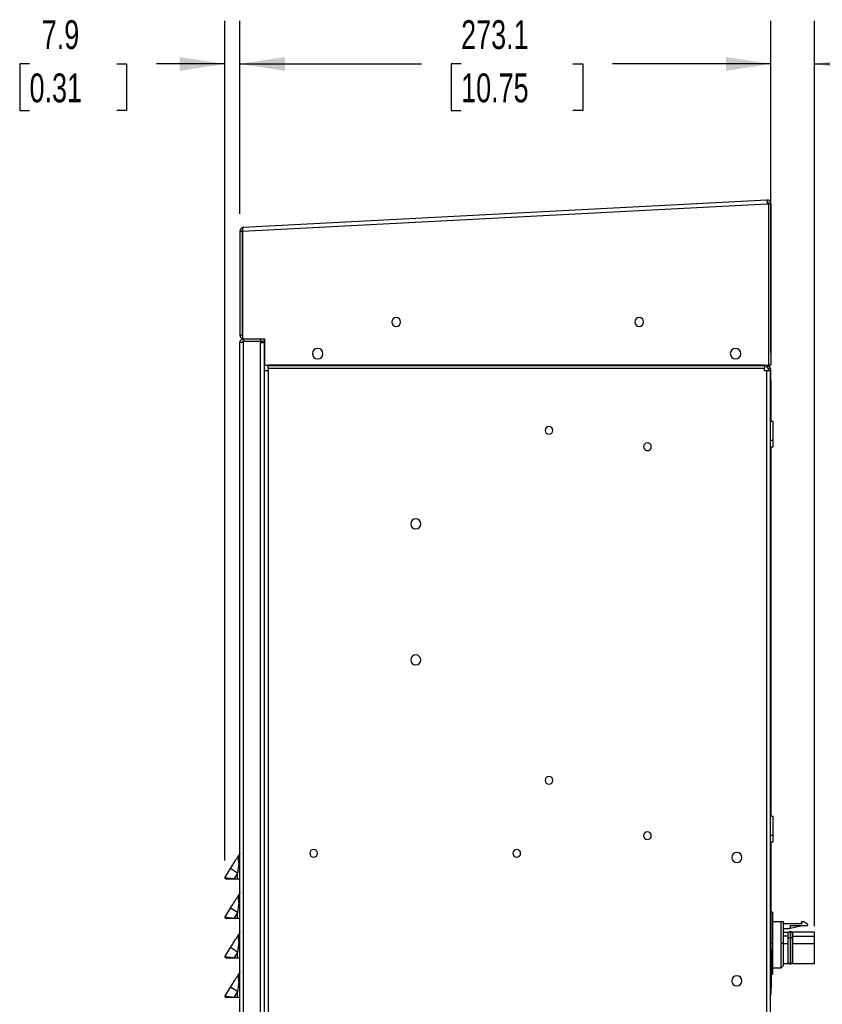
# Model space of a CAD drawing. Header units: millimetres. Extents: x 0 to 1956, y 0 to 1511.
# Tile 16 of 32: x 534 to 947, y 445 to 951. Entities that reach past the tile are written whole.
import ezdxf

# ---------------------------------------------------------------- set-up
doc = ezdxf.new("R2010")
doc.units = ezdxf.units.MM
doc.header["$LTSCALE"] = 7
doc.layers.add('DIMENSIONS', color=140, linetype='Continuous', lineweight=25)
doc.styles.add('SLDTEXTSTYLE0', font='TXT', dxfattribs={"width": 0.7})
doc.dimstyles.new('SLDDIMSTYLE0', dxfattribs={"dimtxt": 15.106055, "dimasz": 23.114, "dimexe": 0, "dimexo": 0.0625, "dimgap": 3.776514, "dimtad": 0, "dimtih": 1, "dimtoh": 1, "dimdec": 1, "dimrnd": 1e-09, "dimzin": 12, "dimdsep": 46, "dimtxsty": 'SLDTEXTSTYLE0', "dimsah": 1, "dimcen": 0.09, "dimadec": 0, "dimazin": 3, "dimtfac": 1, "dimtdec": 1, "dimtmove": 0, "dimatfit": 0, "dimfxl": 0, "dimfrac": 2, "dimtolj": 1, "dimtzin": 12, "dimarcsym": 0})
doc.dimstyles.new('SLDDIMSTYLE1', dxfattribs={"dimtxt": 15.106055, "dimasz": 23.114, "dimexe": 0, "dimexo": 0.0625, "dimgap": 3.776514, "dimtad": 0, "dimtih": 1, "dimtoh": 1, "dimdec": 1, "dimrnd": 1e-09, "dimzin": 12, "dimdsep": 46, "dimtxsty": 'SLDTEXTSTYLE0', "dimsah": 1, "dimcen": 0.09, "dimadec": 0, "dimazin": 3, "dimtfac": 1, "dimtdec": 1, "dimtofl": 0, "dimtmove": 0, "dimatfit": 3, "dimfxl": 0, "dimfrac": 2, "dimtolj": 1, "dimtzin": 12, "dimarcsym": 0})

# ---------------------------------------------------------------- blocks, each defined once
blk = doc.blocks.new('_D_16')
at = {"layer": 'DIMENSIONS'}
for p, q in [((647.57, 851.46), (647.57, 950.85)), ((920.66, 865.57), (920.66, 950.85)), ((647.57, 928.62), (740.87, 928.62)), ((761.34, 928.62), (756.27, 928.62)), ((756.27, 928.62), (756.27, 904.61)), ((818.8, 928.62), (823.87, 928.62)), ((823.87, 928.62), (823.87, 904.61)), ((920.66, 928.62), (839.27, 928.62)), ((756.27, 904.61), (761.34, 904.61)), ((823.87, 904.61), (818.8, 904.61))]:
    blk.add_line(p, q, dxfattribs=at)
for points in [[(647.57, 928.62), (670.68, 925.07), (670.68, 932.18)], [(920.66, 928.62), (897.55, 932.18), (897.55, 925.07)]]:
    blk.add_solid(points, dxfattribs=at)
at = {"layer": 'DIMENSIONS', "char_height": 14.817, "attachment_point": 1, "style": 'SLDTEXTSTYLE0'}
for s, insert in [('273.1', (761.34, 951.1)), ('10.75', (761.34, 923.71))]:
    blk.add_mtext(s, dxfattribs=dict(at, insert=insert))
blk = doc.blocks.new('_D_17')
at = {"layer": 'DIMENSIONS'}
for p, q in [((920.66, 780.22), (920.66, 950.85)), ((943.05, 485.15), (943.05, 950.85)), ((920.66, 928.62), (876.21, 928.62)), ((943.05, 928.62), (982.35, 928.62)), ((1002.82, 928.62), (997.74, 928.62)), ((997.74, 928.62), (997.74, 904.61)), ((1047.7, 928.62), (1052.78, 928.62)), ((1052.78, 928.62), (1052.78, 904.61)), ((997.74, 904.61), (1002.82, 904.61)), ((1052.78, 904.61), (1047.7, 904.61))]:
    blk.add_line(p, q, dxfattribs=at)
for points in [[(920.66, 928.62), (897.55, 932.18), (897.55, 925.07)], [(943.05, 928.62), (966.17, 925.07), (966.17, 932.18)]]:
    blk.add_solid(points, dxfattribs=at)
at = {"layer": 'DIMENSIONS', "char_height": 14.817, "attachment_point": 1, "style": 'SLDTEXTSTYLE0'}
for s, insert in [('22.4', (1002.82, 951.1)), ('0.88', (1002.82, 923.71))]:
    blk.add_mtext(s, dxfattribs=dict(at, insert=insert))
blk = doc.blocks.new('_D_18')
at = {"layer": 'DIMENSIONS'}
for p, q in [((639.7, 518.87), (639.7, 950.85)), ((647.57, 851.46), (647.57, 950.85)), ((539.32, 928.62), (534.25, 928.62)), ((534.25, 928.62), (534.25, 904.61)), ((584.21, 928.62), (589.28, 928.62)), ((589.28, 928.62), (589.28, 904.61)), ((639.7, 928.62), (604.68, 928.62)), ((647.57, 928.62), (692.02, 928.62)), ((534.25, 904.61), (539.32, 904.61)), ((589.28, 904.61), (584.21, 904.61))]:
    blk.add_line(p, q, dxfattribs=at)
for points in [[(639.7, 928.62), (616.59, 932.18), (616.59, 925.07)], [(647.57, 928.62), (670.68, 925.07), (670.68, 932.18)]]:
    blk.add_solid(points, dxfattribs=at)
at = {"layer": 'DIMENSIONS', "char_height": 14.817, "attachment_point": 1, "style": 'SLDTEXTSTYLE0'}
for s, insert in [('7.9', (545.6, 951.1)), ('0.31', (539.32, 923.71))]:
    blk.add_mtext(s, dxfattribs=dict(at, insert=insert))

msp = doc.modelspace()

# ---------------------------------------------------------------- linework, layer by layer
for p, q in [((648.81, 842.54), (918.72, 856.68)), ((918.62, 858.62), (649.4, 844.51)), ((918.62, 858.62), (918.72, 856.68)), ((918.72, 856.68), (919.42, 856.68)), ((919.42, 856.68), (919.42, 773.61)), ((920.66, 856.68), (919.52, 856.68)), ((919.52, 856.68), (919.52, 773.61)), ((920.66, 856.68), (920.66, 773.61)), ((647.57, 842.57), (648.71, 842.57)), ((647.57, 842.57), (647.57, 842.53)), ((648.71, 842.53), (647.57, 842.53)), ((647.57, 842.53), (647.57, 789.12)), ((648.71, 842.57), (648.71, 842.53)), ((648.71, 842.53), (648.71, 789.12)), ((648.81, 842.54), (648.81, 787.19)), ((647.47, 281.12), (647.47, 785.25)), ((647.57, 789.12), (648.71, 789.12)), ((648.81, 787.19), (660.27, 787.19)), ((649.4, 787.19), (649.4, 786.04)), ((649.4, 786.04), (658.14, 786.04)), ((649.4, 785.34), (649.4, 785.94)), ((649.4, 785.94), (658.14, 785.94)), ((649.4, 281.03), (649.4, 785.34)), ((658.14, 787.19), (658.14, 786.04)), ((658.14, 786.04), (660.07, 786.04)), ((658.14, 785.94), (658.14, 785.34)), ((658.14, 785.34), (660.07, 785.34)), ((658.14, 281.03), (658.14, 785.34)), ((659.8, 787.19), (659.8, 787.12)), ((660.07, 786.91), (660.07, 786.04)), ((660.07, 785.34), (660.07, 770.68)), ((660.07, 785.34), (660.07, 785.25)), ((660.07, 785.25), (660.07, 779.69)), ((660.27, 787.19), (660.27, 773.61)), ((919.52, 784.83), (919.42, 784.83)), ((660.07, 779.69), (660.07, 770.68)), ((660.07, 770.68), (660.07, 281.03)), ((662.01, 770.68), (660.07, 770.68)), ((660.27, 773.61), (919.42, 773.61)), ((662.01, 773.6), (662.01, 773.61)), ((662.01, 773.6), (662.01, 773.26)), ((917.42, 773.6), (662.01, 773.6)), ((917.42, 773.26), (662.01, 773.26)), ((662.01, 771.89), (662.01, 773.26)), ((917.42, 771.89), (662.01, 771.89)), ((662.01, 771.89), (662.01, 770.68)), ((662.01, 770.68), (662.01, 275.38)), ((917.42, 773.61), (917.42, 773.6)), ((917.42, 773.26), (917.42, 773.6)), ((917.42, 773.26), (917.42, 771.89)), ((917.42, 770.68), (917.42, 771.89)), ((918.42, 770.68), (917.42, 770.68)), ((918.42, 770.68), (918.42, 275.38)), ((920.36, 770.68), (918.42, 770.68)), ((918.64, 772.79), (919.45, 773.6)), ((918.64, 772.79), (918.98, 772.45)), ((918.94, 772.24), (919.21, 771.97)), ((918.98, 772.45), (919.79, 773.26)), ((919.22, 771.89), (920.36, 771.89)), ((919.22, 771.89), (919.22, 770.68)), ((919.45, 773.6), (919.79, 773.26)), ((920.66, 773.61), (919.52, 773.61)), ((920.36, 771.89), (920.36, 770.68)), ((920.36, 770.68), (920.36, 275.38)), ((920.66, 765.83), (920.66, 771.33)), ((920.36, 765.83), (920.66, 765.83)), ((920.66, 765.83), (920.66, 744.67)), ((921.86, 744.67), (920.36, 744.67)), ((921.86, 734.92), (921.86, 744.67)), ((921.86, 734.92), (920.36, 734.92)), ((921.86, 731.67), (921.86, 734.92)), ((920.36, 731.67), (921.86, 731.67)), ((920.66, 731.67), (920.66, 541.47)), ((921.86, 541.47), (920.36, 541.47)), ((921.86, 531.72), (921.86, 541.47)), ((921.86, 531.72), (920.36, 531.72)), ((920.36, 528.47), (921.86, 528.47)), ((920.66, 528.47), (920.66, 450.24)), ((921.86, 528.47), (921.86, 531.72)), ((646.96, 517.31), (647.47, 517.31)), ((639.7, 509.98), (642.66, 514.71)), ((646.32, 512.42), (642.66, 514.71)), ((646.32, 512.42), (644.42, 509.37)), ((646.32, 509.37), (646.32, 512.42)), ((639.7, 509.98), (640.67, 509.37)), ((646.32, 509.37), (644.42, 509.37)), ((647.47, 509.37), (646.32, 509.37)), ((646.96, 496.99), (647.47, 496.99)), ((639.7, 489.66), (642.66, 494.39)), ((646.32, 492.1), (642.66, 494.39)), ((646.32, 492.1), (644.42, 489.05)), ((646.32, 489.05), (646.32, 492.1)), ((921.6, 492.26), (920.66, 492.26)), ((921.6, 492.26), (921.6, 476.26)), ((639.7, 489.66), (640.67, 489.05)), ((646.32, 489.05), (644.42, 489.05)), ((647.47, 489.05), (646.32, 489.05)), ((925.95, 487.36), (921.6, 487.36)), ((925.95, 476.26), (925.95, 487.36)), ((927.15, 476.26), (927.15, 487.36)), ((927.15, 486.41), (936.56, 486.41)), ((936.35, 487.56), (937.27, 487.56)), ((936.35, 487.56), (936.56, 486.41)), ((939.6, 486.21), (937.27, 487.56)), ((939.6, 486.21), (939.6, 485.41)), ((927.15, 483.91), (930.15, 483.91)), ((927.15, 482.06), (929.65, 482.06)), ((929.65, 479.97), (929.65, 482.06)), ((930.15, 483.91), (936.65, 485.41)), ((930.65, 484.41), (930.15, 483.91)), ((930.65, 485.41), (939.6, 485.41)), ((930.65, 485.41), (930.65, 484.41)), ((943.05, 482.06), (931.75, 482.06)), ((931.75, 482.06), (931.75, 479.97)), ((943.05, 479.97), (943.05, 482.06)), ((646.96, 476.67), (647.47, 476.67)), ((921.6, 476.26), (920.66, 476.26)), ((921.6, 476.26), (921.6, 460.26)), ((927.15, 476.26), (925.95, 476.26)), ((925.95, 463.76), (925.95, 476.26)), ((929.65, 479.97), (927.15, 479.97)), ((927.15, 464.96), (927.15, 476.26)), ((927.15, 476.26), (929.65, 476.26)), ((929.65, 476.26), (929.65, 479.97)), ((929.65, 465.86), (929.65, 476.26)), ((931.75, 480.86), (931.64, 480.86)), ((931.75, 479.46), (931.68, 479.46)), ((931.68, 476.26), (931.75, 476.26)), ((931.75, 479.97), (943.05, 479.97)), ((931.75, 479.97), (931.75, 476.26)), ((931.75, 476.26), (943.05, 476.26)), ((931.75, 476.26), (931.75, 465.86)), ((943.05, 476.26), (943.05, 479.97)), ((943.05, 465.86), (943.05, 476.26)), ((639.7, 469.34), (642.66, 474.07)), ((646.32, 471.78), (642.66, 474.07)), ((646.32, 471.78), (644.42, 468.73)), ((646.32, 468.73), (646.32, 471.78)), ((920.66, 473.3), (920.76, 473.3)), ((920.66, 471.3), (920.76, 471.3)), ((920.76, 473.3), (920.76, 471.3)), ((920.76, 471.3), (920.76, 455.3)), ((639.7, 469.34), (640.67, 468.73)), ((646.32, 468.73), (644.42, 468.73)), ((647.47, 468.73), (646.32, 468.73)), ((921.6, 463.76), (925.95, 463.76)), ((925.95, 463.76), (927.15, 464.96)), ((927.15, 465.86), (929.65, 465.86)), ((931.75, 465.86), (943.05, 465.86)), ((646.96, 456.35), (647.47, 456.35)), ((921.6, 460.26), (920.76, 460.26)), ((639.7, 449.02), (642.66, 453.75)), ((646.32, 451.46), (642.66, 453.75)), ((646.32, 451.46), (644.42, 448.41)), ((646.32, 448.41), (646.32, 451.46)), ((920.66, 455.3), (920.76, 455.3)), ((920.66, 453.3), (920.76, 453.3)), ((920.76, 455.3), (920.76, 453.3)), ((639.7, 449.02), (640.67, 448.41)), ((646.32, 448.41), (644.42, 448.41)), ((647.47, 448.41), (646.32, 448.41)), ((920.36, 450.24), (920.66, 450.24))]:
    msp.add_line(p, q)
at = {"flags": 128}
msp.add_lwpolyline([(919.52, 773.52), (919.52, 773.53), (919.52, 773.61)], dxfattribs=at)
for centre, radius, start, end in [((727.97, 795.87), 2.25, 0, 180), ((727.97, 795.87), 2.25, 180, 0), ((852.97, 795.87), 2.25, 0, 180), ((852.97, 795.87), 2.25, 180, 0), ((649.51, 789.12), 1.94, 180, 248.9818), ((649.51, 789.12), 0.794, 180, 208.9418), ((658.14, 785.25), 0.79, 6.023, 90), ((659.48, 786.39), 0.794, 0, 66.0951), ((658.14, 785.25), 1.93, 2.4578, 24.1226), ((687.52, 779.61), 2.71, 0, 180), ((902.52, 779.61), 2.71, 0, 180), ((687.52, 779.61), 2.71, 180, 0), ((902.52, 779.61), 2.71, 180, 0), ((920.01, 774.16), 1.94, 196.6375, 225), ((920.31, 773.61), 1.94, 199.2713, 225), ((918.42, 771.89), 0.794, 0, 45), ((920.01, 774.16), 0.794, 222.0248, 225), ((918.42, 771.89), 1.94, 0, 45), ((918.72, 771.33), 1.94, 0, 38.0505), ((806.53, 740.12), 1.98, 0, 180), ((806.53, 740.12), 1.98, 180, 0), ((857.19, 731.68), 1.98, 0, 180), ((857.19, 731.68), 1.98, 180, 0), ((738, 692.05), 2.58, 0, 180), ((738, 692.05), 2.58, 180, 0), ((738, 622.05), 2.58, 0, 180), ((738, 622.05), 2.58, 180, 0), ((806.53, 560.12), 1.98, 0, 180), ((806.53, 560.12), 1.98, 180, 0), ((857.19, 531.68), 1.98, 0, 180), ((857.19, 531.68), 1.98, 180, 0), ((685.47, 522.59), 1.98, 0, 180), ((685.47, 522.59), 1.98, 180, 0), ((789.98, 522.59), 1.98, 0, 180), ((789.98, 522.59), 1.98, 180, 0), ((903.16, 520.49), 2.58, 0, 180), ((903.16, 520.49), 2.58, 180, 0), ((903.16, 456.99), 2.58, 0, 180), ((903.16, 456.99), 2.58, 180, 0), ((918.72, 450.24), 1.94, 327.5116, 0)]:
    msp.add_arc(centre, radius, start, end)
for points, knots in [([(920.66, 856.68), (920.66, 856.95), (920.61, 857.21), (920.4, 857.69), (920.25, 857.91), (919.87, 858.27), (919.64, 858.41), (919.15, 858.59), (918.89, 858.63), (918.62, 858.62)], [0, 0, 0, 0, 0.25, 0.25, 0.5, 0.5, 0.75, 0.75, 1, 1, 1, 1]), ([(919.52, 856.68), (919.52, 856.9), (919.43, 857.11), (919.12, 857.41), (918.9, 857.49), (918.68, 857.48)], [0, 0, 0, 0, 0.5, 0.5, 1, 1, 1, 1]), ([(649.4, 844.51), (649.16, 844.5), (648.92, 844.44), (648.47, 844.23), (648.27, 844.09), (647.93, 843.73), (647.8, 843.52), (647.62, 843.06), (647.57, 842.82), (647.57, 842.57)], [0, 0, 0, 0, 0.25, 0.25, 0.5, 0.5, 0.75, 0.75, 1, 1, 1, 1]), ([(648.91, 843.09), (648.86, 843.02), (648.74, 842.87), (648.72, 842.68), (648.71, 842.57)], [0, 0, 0, 0, 0.469735, 1, 1, 1, 1]), ([(648.81, 842.54), (648.86, 842.79), (648.9, 843.05), (648.99, 843.52), (649.04, 843.74), (649.14, 844.11), (649.19, 844.25), (649.29, 844.45), (649.35, 844.51), (649.4, 844.51)], [0, 0, 0, 0, 0.25, 0.25, 0.5, 0.5, 0.75, 0.75, 1, 1, 1, 1]), ([(647.47, 785.25), (647.47, 785.51), (647.52, 785.76), (647.71, 786.23), (647.86, 786.44), (648.21, 786.8), (648.43, 786.94), (648.89, 787.13), (649.15, 787.19), (649.4, 787.19)], [0, 0, 0, 0, 0.25, 0.25, 0.5, 0.5, 0.75, 0.75, 1, 1, 1, 1]), ([(649.4, 785.34), (649.15, 785.33), (648.89, 785.32), (648.43, 785.31), (648.21, 785.3), (647.86, 785.29), (647.71, 785.28), (647.52, 785.27), (647.47, 785.26), (647.47, 785.25)], [0, 0, 0, 0, 0.25, 0.25, 0.5, 0.5, 0.75, 0.75, 1, 1, 1, 1]), ([(649.4, 786.04), (649.19, 786.04), (648.99, 785.96), (648.7, 785.66), (648.61, 785.46), (648.61, 785.25)], [0, 0, 0, 0, 0.5, 0.5, 1, 1, 1, 1]), ([(647.29, 522.12), (647.28, 522.1), (647.25, 522.05), (647.19, 521.95), (647.1, 521.82), (646.99, 521.63), (646.9, 521.49), (646.85, 521.42)], [0, 0, 0, 0, 0.125072, 0.250152, 0.500317, 0.737211, 1, 1, 1, 1]), ([(647.41, 522.37), (647.38, 522.29), (647.33, 522.16), (647.24, 522), (647.2, 521.95), (647.18, 521.91), (647.11, 521.83), (647.05, 521.76), (647.02, 521.72)], [0, 0, 0, 0, 0.468535, 0.709651, 0.717258, 0.721145, 0.852442, 1, 1, 1, 1]), ([(647.33, 522.19), (647.33, 522.19), (647.32, 522.17), (647.31, 522.15), (647.3, 522.13), (647.3, 522.12), (647.29, 522.12)], [0, 0, 0, 0, 0.239707, 0.665578, 0.852466, 1, 1, 1, 1]), ([(647.47, 522.73), (647.46, 522.65), (647.46, 522.54), (647.43, 522.42), (647.41, 522.37), (647.41, 522.37)], [0, 0, 0, 0, 0.604152, 0.998864, 1, 1, 1, 1]), ([(642.66, 514.71), (643.05, 515.33), (643.44, 515.96), (644.22, 517.21), (644.61, 517.83), (645.34, 519), (645.69, 519.55), (646.32, 520.56), (646.61, 521.02), (646.85, 521.42)], [0, 0, 0, 0, 0.25, 0.25, 0.5, 0.5, 0.75, 0.75, 1, 1, 1, 1]), ([(646.96, 517.31), (646.94, 517.14), (646.9, 516.79), (646.82, 516.23), (646.74, 515.62), (646.64, 514.85), (646.5, 513.78), (646.39, 512.92), (646.32, 512.42)], [0, 0, 0, 0, 0.10396, 0.218211, 0.342756, 0.477597, 0.692973, 1, 1, 1, 1]), ([(646.85, 521.42), (646.84, 521.39), (646.81, 521.34), (646.76, 521.26), (646.72, 521.16), (646.68, 521.04), (646.64, 520.87), (646.61, 520.63), (646.6, 520.36), (646.61, 520.14), (646.61, 520.04), (646.61, 519.98), (646.61, 519.95), (646.62, 519.93), (646.62, 519.9), (646.62, 519.87), (646.62, 519.81), (646.63, 519.7), (646.65, 519.52), (646.67, 519.31), (646.7, 519.1), (646.73, 518.9), (646.74, 518.75), (646.75, 518.68)], [0, 0, 0, 0, 0.0371579, 0.0789369, 0.1254536, 0.1830348, 0.2504927, 0.3659804, 0.5000843, 0.5620422, 0.593111, 0.6086813, 0.6172914, 0.6242884, 0.6311118, 0.6399308, 0.6556022, 0.6870112, 0.7498002, 0.8246163, 0.8747021, 0.9407025, 1, 1, 1, 1]), ([(646.75, 518.68), (646.84, 518.69), (646.93, 518.7), (647.02, 518.72), (647.16, 518.74), (647.28, 518.78), (647.36, 518.82), (647.43, 518.87), (647.47, 518.91), (647.47, 518.94)], [0.4173971, 0.4173971, 0.4173971, 0.4173971, 0.5822598, 0.5822598, 0.5822598, 0.8733897, 0.8733897, 0.8733897, 1.1645196, 1.1645196, 1.1645196, 1.1645196]), ([(646.75, 518.68), (646.76, 518.6), (646.78, 518.42), (646.82, 518.16), (646.87, 517.88), (646.91, 517.6), (646.95, 517.41), (646.96, 517.31)], [0, 0, 0, 0, 0.18947, 0.383984, 0.583752, 0.789005, 1, 1, 1, 1]), ([(644.42, 509.37), (643.86, 509.44), (643.26, 509.52), (642.1, 509.67), (641.54, 509.74), (640.85, 509.83), (640.65, 509.86), (640.3, 509.9), (640.15, 509.92), (639.81, 509.96), (639.7, 509.98), (639.7, 509.98)], [0, 0, 0, 0, 0.25, 0.25, 0.5, 0.5, 0.625, 0.625, 0.75, 0.75, 1, 1, 1, 1]), ([(644.42, 509.37), (643.98, 509.37), (643.5, 509.37), (642.58, 509.37), (642.14, 509.37), (641.4, 509.37), (641.12, 509.37), (640.75, 509.37), (640.67, 509.37), (640.67, 509.37)], [0, 0, 0, 0, 0.25, 0.25, 0.5, 0.5, 0.75, 0.75, 1, 1, 1, 1]), ([(647.29, 501.8), (647.28, 501.78), (647.25, 501.73), (647.19, 501.63), (647.1, 501.5), (646.99, 501.31), (646.9, 501.17), (646.85, 501.1)], [0, 0, 0, 0, 0.125072, 0.250152, 0.500317, 0.737211, 1, 1, 1, 1]), ([(647.41, 502.05), (647.38, 501.97), (647.33, 501.84), (647.24, 501.68), (647.2, 501.63), (647.18, 501.59), (647.11, 501.51), (647.05, 501.44), (647.02, 501.4)], [0, 0, 0, 0, 0.468535, 0.709651, 0.717258, 0.721145, 0.852442, 1, 1, 1, 1]), ([(647.33, 501.87), (647.33, 501.87), (647.32, 501.85), (647.31, 501.83), (647.3, 501.81), (647.3, 501.8), (647.29, 501.8)], [0, 0, 0, 0, 0.239707, 0.665578, 0.852466, 1, 1, 1, 1]), ([(647.47, 502.41), (647.46, 502.33), (647.46, 502.22), (647.43, 502.1), (647.41, 502.05), (647.41, 502.05)], [0, 0, 0, 0, 0.604152, 0.998864, 1, 1, 1, 1]), ([(642.66, 494.39), (643.05, 495.01), (643.44, 495.64), (644.22, 496.89), (644.61, 497.51), (645.34, 498.68), (645.69, 499.23), (646.32, 500.24), (646.61, 500.7), (646.85, 501.1)], [0, 0, 0, 0, 0.25, 0.25, 0.5, 0.5, 0.75, 0.75, 1, 1, 1, 1]), ([(646.96, 496.99), (646.94, 496.82), (646.9, 496.47), (646.82, 495.91), (646.74, 495.3), (646.64, 494.53), (646.5, 493.46), (646.39, 492.6), (646.32, 492.1)], [0, 0, 0, 0, 0.10396, 0.218211, 0.342756, 0.477597, 0.692973, 1, 1, 1, 1]), ([(646.85, 501.1), (646.84, 501.07), (646.81, 501.02), (646.76, 500.94), (646.72, 500.84), (646.68, 500.72), (646.64, 500.55), (646.61, 500.31), (646.6, 500.04), (646.61, 499.82), (646.61, 499.72), (646.61, 499.66), (646.61, 499.63), (646.62, 499.61), (646.62, 499.58), (646.62, 499.55), (646.62, 499.49), (646.63, 499.38), (646.65, 499.2), (646.67, 498.99), (646.7, 498.78), (646.73, 498.58), (646.74, 498.43), (646.75, 498.36)], [0, 0, 0, 0, 0.0371579, 0.0789369, 0.1254536, 0.1830348, 0.2504927, 0.3659804, 0.5000843, 0.5620422, 0.593111, 0.6086813, 0.6172914, 0.6242884, 0.6311118, 0.6399308, 0.6556022, 0.6870112, 0.7498002, 0.8246163, 0.8747021, 0.9407025, 1, 1, 1, 1]), ([(646.75, 498.36), (646.84, 498.37), (646.93, 498.38), (647.02, 498.4), (647.16, 498.42), (647.28, 498.46), (647.36, 498.5), (647.43, 498.55), (647.47, 498.59), (647.47, 498.62)], [0.4173971, 0.4173971, 0.4173971, 0.4173971, 0.5822598, 0.5822598, 0.5822598, 0.8733897, 0.8733897, 0.8733897, 1.1645196, 1.1645196, 1.1645196, 1.1645196]), ([(646.75, 498.36), (646.76, 498.28), (646.78, 498.1), (646.82, 497.84), (646.87, 497.56), (646.91, 497.28), (646.95, 497.09), (646.96, 496.99)], [0, 0, 0, 0, 0.18947, 0.383984, 0.583752, 0.789005, 1, 1, 1, 1]), ([(644.42, 489.05), (643.86, 489.12), (643.26, 489.2), (642.1, 489.35), (641.54, 489.42), (640.85, 489.51), (640.65, 489.54), (640.3, 489.58), (640.15, 489.6), (639.81, 489.64), (639.7, 489.66), (639.7, 489.66)], [0, 0, 0, 0, 0.25, 0.25, 0.5, 0.5, 0.625, 0.625, 0.75, 0.75, 1, 1, 1, 1]), ([(644.42, 489.05), (643.98, 489.05), (643.5, 489.05), (642.58, 489.05), (642.14, 489.05), (641.4, 489.05), (641.12, 489.05), (640.75, 489.05), (640.67, 489.05), (640.67, 489.05)], [0, 0, 0, 0, 0.25, 0.25, 0.5, 0.5, 0.75, 0.75, 1, 1, 1, 1]), ([(927.15, 487.36), (927.13, 487.36), (927.08, 487.36), (927, 487.36), (926.91, 487.36), (926.8, 487.36), (926.69, 487.36), (926.56, 487.36), (926.43, 487.36), (926.28, 487.36), (926.12, 487.36), (926.01, 487.36), (925.95, 487.36)], [0, 0, 0, 0, 0.0953485, 0.1911911, 0.2877481, 0.3852303, 0.4838384, 0.5837617, 0.6851786, 0.7882557, 0.8931482, 1, 1, 1, 1]), ([(647.29, 481.48), (647.28, 481.46), (647.25, 481.41), (647.19, 481.31), (647.1, 481.18), (646.99, 480.99), (646.9, 480.85), (646.85, 480.78)], [0, 0, 0, 0, 0.1250717, 0.2501516, 0.5003166, 0.737211, 1, 1, 1, 1]), ([(647.41, 481.73), (647.38, 481.65), (647.33, 481.52), (647.24, 481.36), (647.2, 481.31), (647.18, 481.27), (647.11, 481.19), (647.05, 481.12), (647.02, 481.08)], [0, 0, 0, 0, 0.468535, 0.709651, 0.717258, 0.721145, 0.852442, 1, 1, 1, 1]), ([(647.33, 481.55), (647.33, 481.55), (647.32, 481.53), (647.31, 481.51), (647.3, 481.49), (647.3, 481.48), (647.29, 481.48)], [0, 0, 0, 0, 0.239707, 0.665578, 0.852466, 1, 1, 1, 1]), ([(647.47, 482.09), (647.46, 482.01), (647.46, 481.9), (647.43, 481.78), (647.41, 481.73), (647.41, 481.73)], [0, 0, 0, 0, 0.604152, 0.9988638, 1, 1, 1, 1]), ([(930.65, 482.33), (930.55, 482.32), (930.32, 482.3), (930.01, 482.15), (929.76, 481.92), (929.69, 481.72), (929.65, 481.62)], [0, 0, 0, 0, 0.247502, 0.50869, 0.764335, 1, 1, 1, 1]), ([(930.65, 482.33), (930.65, 482.33), (930.65, 482.32), (930.65, 482.25), (930.65, 482.2), (930.65, 482), (930.65, 481.79), (930.65, 481.24), (930.65, 480.9), (930.65, 480.13), (930.65, 479.7), (930.65, 479.25)], [0, 0, 0, 0, 0.125, 0.125, 0.25, 0.25, 0.5, 0.5, 0.75, 0.75, 1, 1, 1, 1]), ([(930.65, 482.33), (930.77, 482.33), (930.91, 482.31), (931.16, 482.22), (931.28, 482.15), (931.48, 481.98), (931.56, 481.87), (931.66, 481.65), (931.68, 481.53), (931.68, 481.43)], [0, 0, 0, 0, 0.25, 0.25, 0.5, 0.5, 0.75, 0.75, 1, 1, 1, 1]), ([(931.63, 481.71), (931.58, 481.8), (931.49, 481.98), (931.24, 482.17), (930.95, 482.28), (930.75, 482.28), (930.65, 482.28)], [0, 0, 0, 0, 0.237711, 0.491309, 0.749788, 1, 1, 1, 1]), ([(931.68, 481.43), (931.68, 481.43), (931.68, 481.4), (931.68, 481.25), (931.68, 481.08), (931.68, 480.84), (931.68, 480.47), (931.68, 479.77), (931.68, 479.24), (931.68, 478.96)], [0, 0, 0, 0, 0.138133, 0.276267, 0.405155, 0.4144, 0.6096, 0.8048, 1, 1, 1, 1]), ([(642.66, 474.07), (643.05, 474.69), (643.44, 475.32), (644.22, 476.57), (644.61, 477.19), (645.34, 478.36), (645.69, 478.91), (646.32, 479.92), (646.61, 480.38), (646.85, 480.78)], [0, 0, 0, 0, 0.25, 0.25, 0.5, 0.5, 0.75, 0.75, 1, 1, 1, 1]), ([(646.96, 476.67), (646.94, 476.5), (646.9, 476.15), (646.82, 475.59), (646.74, 474.98), (646.64, 474.21), (646.5, 473.14), (646.39, 472.28), (646.32, 471.78)], [0, 0, 0, 0, 0.10396, 0.218211, 0.342756, 0.477597, 0.692973, 1, 1, 1, 1]), ([(646.85, 480.78), (646.84, 480.75), (646.81, 480.7), (646.76, 480.62), (646.72, 480.52), (646.68, 480.4), (646.64, 480.23), (646.61, 479.99), (646.6, 479.72), (646.61, 479.5), (646.61, 479.4), (646.61, 479.34), (646.61, 479.31), (646.62, 479.29), (646.62, 479.26), (646.62, 479.23), (646.62, 479.17), (646.63, 479.06), (646.65, 478.88), (646.67, 478.67), (646.7, 478.46), (646.73, 478.26), (646.74, 478.11), (646.75, 478.04)], [0, 0, 0, 0, 0.037158, 0.078937, 0.125454, 0.183035, 0.250493, 0.36598, 0.500084, 0.562042, 0.593111, 0.608681, 0.617291, 0.624288, 0.631112, 0.639931, 0.655602, 0.687011, 0.7498, 0.824616, 0.874702, 0.940703, 1, 1, 1, 1]), ([(646.75, 478.04), (646.84, 478.05), (646.93, 478.06), (647.02, 478.08), (647.16, 478.1), (647.28, 478.14), (647.36, 478.18), (647.43, 478.23), (647.47, 478.27), (647.47, 478.3)], [0.4173971, 0.4173971, 0.4173971, 0.4173971, 0.5822598, 0.5822598, 0.5822598, 0.8733897, 0.8733897, 0.8733897, 1.1645196, 1.1645196, 1.1645196, 1.1645196]), ([(646.75, 478.04), (646.76, 477.96), (646.78, 477.78), (646.82, 477.52), (646.87, 477.24), (646.91, 476.96), (646.95, 476.77), (646.96, 476.67)], [0, 0, 0, 0, 0.1894698, 0.383984, 0.5837521, 0.7890055, 1, 1, 1, 1]), ([(929.65, 479.02), (929.68, 479.05), (929.72, 479.08), (929.84, 479.14), (929.93, 479.17), (930.12, 479.21), (930.22, 479.22), (930.44, 479.25), (930.55, 479.25), (930.65, 479.25)], [0.679457, 0.679457, 0.679457, 0.679457, 0.7502996, 0.7502996, 0.822914, 0.822914, 0.8955284, 0.8955284, 0.9681428, 0.9681428, 0.9681428, 0.9681428]), ([(930.65, 479.25), (930.77, 479.25), (930.91, 479.24), (931.16, 479.22), (931.28, 479.19), (931.48, 479.14), (931.56, 479.1), (931.66, 479.03), (931.68, 478.99), (931.68, 478.96)], [0, 0, 0, 0, 0.25, 0.25, 0.5, 0.5, 0.75, 0.75, 1, 1, 1, 1]), ([(930.65, 479.25), (930.65, 478.19), (930.65, 476.05), (930.65, 472.77), (930.65, 469.85), (930.65, 467.53), (930.65, 466.15), (930.65, 465.57), (930.65, 465.73), (930.65, 465.74)], [0, 0, 0, 0, 0.165393, 0.33273, 0.500142, 0.666204, 0.829269, 0.993949, 1, 1, 1, 1]), ([(931.68, 478.96), (931.68, 478.25), (931.68, 477.51), (931.68, 476.03), (931.68, 475.28), (931.68, 473.81), (931.68, 473.09), (931.68, 471.71), (931.68, 471.06), (931.68, 469.27), (931.68, 468.3), (931.68, 467.31), (931.68, 467.06), (931.68, 466.72), (931.68, 466.62), (931.68, 466.62)], [0, 0, 0, 0, 0.319452, 0.319452, 0.638904, 0.638904, 0.958357, 0.958357, 1.277809, 1.277809, 1.916713, 1.916713, 2.236166, 2.236166, 2.555618, 2.555618, 2.555618, 2.555618]), ([(644.42, 468.73), (643.86, 468.8), (643.26, 468.88), (642.1, 469.03), (641.54, 469.1), (640.85, 469.19), (640.65, 469.22), (640.3, 469.26), (640.15, 469.28), (639.81, 469.32), (639.7, 469.34), (639.7, 469.34)], [0, 0, 0, 0, 0.25, 0.25, 0.5, 0.5, 0.625, 0.625, 0.75, 0.75, 1, 1, 1, 1]), ([(644.42, 468.73), (643.98, 468.73), (643.5, 468.73), (642.58, 468.73), (642.14, 468.73), (641.4, 468.73), (641.12, 468.73), (640.75, 468.73), (640.67, 468.73), (640.67, 468.73)], [0, 0, 0, 0, 0.25, 0.25, 0.5, 0.5, 0.75, 0.75, 1, 1, 1, 1]), ([(929.65, 466.43), (929.69, 466.33), (929.76, 466.13), (930.01, 465.9), (930.32, 465.75), (930.55, 465.73), (930.65, 465.72)], [0, 0, 0, 0, 0.235344, 0.490625, 0.751852, 1, 1, 1, 1]), ([(930.65, 465.72), (930.78, 465.73), (931.04, 465.76), (931.34, 465.93), (931.52, 466.12), (931.61, 466.28), (931.67, 466.45), (931.68, 466.56), (931.68, 466.62)], [0, 0, 0, 0, 0.254678, 0.520664, 0.650413, 0.774243, 0.890908, 1, 1, 1, 1]), ([(647.29, 461.16), (647.28, 461.14), (647.25, 461.09), (647.19, 460.99), (647.1, 460.86), (646.99, 460.67), (646.9, 460.53), (646.85, 460.46)], [0, 0, 0, 0, 0.125072, 0.250152, 0.500317, 0.737211, 1, 1, 1, 1]), ([(647.41, 461.41), (647.38, 461.33), (647.33, 461.2), (647.24, 461.04), (647.2, 460.99), (647.18, 460.95), (647.11, 460.87), (647.05, 460.8), (647.02, 460.76)], [0, 0, 0, 0, 0.468535, 0.709651, 0.717258, 0.721145, 0.852442, 1, 1, 1, 1]), ([(647.33, 461.23), (647.33, 461.23), (647.32, 461.21), (647.31, 461.19), (647.3, 461.17), (647.3, 461.16), (647.29, 461.16)], [0, 0, 0, 0, 0.239707, 0.665578, 0.852466, 1, 1, 1, 1]), ([(647.47, 461.77), (647.46, 461.69), (647.46, 461.58), (647.43, 461.46), (647.41, 461.41), (647.41, 461.41)], [0, 0, 0, 0, 0.604152, 0.998864, 1, 1, 1, 1]), ([(642.66, 453.75), (643.05, 454.37), (643.44, 455), (644.22, 456.25), (644.61, 456.87), (645.34, 458.04), (645.69, 458.59), (646.32, 459.6), (646.61, 460.06), (646.85, 460.46)], [0, 0, 0, 0, 0.25, 0.25, 0.5, 0.5, 0.75, 0.75, 1, 1, 1, 1]), ([(646.96, 456.35), (646.94, 456.18), (646.9, 455.83), (646.82, 455.27), (646.74, 454.66), (646.64, 453.89), (646.5, 452.82), (646.39, 451.96), (646.32, 451.46)], [0, 0, 0, 0, 0.10396, 0.218211, 0.342756, 0.477597, 0.692973, 1, 1, 1, 1]), ([(646.85, 460.46), (646.84, 460.43), (646.81, 460.38), (646.76, 460.3), (646.72, 460.2), (646.68, 460.08), (646.64, 459.91), (646.61, 459.67), (646.6, 459.4), (646.61, 459.18), (646.61, 459.08), (646.61, 459.02), (646.61, 458.99), (646.62, 458.97), (646.62, 458.94), (646.62, 458.91), (646.62, 458.85), (646.63, 458.74), (646.65, 458.56), (646.67, 458.35), (646.7, 458.14), (646.73, 457.94), (646.74, 457.79), (646.75, 457.72)], [0, 0, 0, 0, 0.037158, 0.078937, 0.125454, 0.183035, 0.250493, 0.36598, 0.500084, 0.562042, 0.593111, 0.608681, 0.617291, 0.624288, 0.631112, 0.639931, 0.655602, 0.687011, 0.7498, 0.824616, 0.874702, 0.940703, 1, 1, 1, 1]), ([(646.75, 457.72), (646.84, 457.73), (646.93, 457.74), (647.02, 457.76), (647.16, 457.78), (647.28, 457.82), (647.36, 457.86), (647.43, 457.91), (647.47, 457.95), (647.47, 457.98)], [0.4173971, 0.4173971, 0.4173971, 0.4173971, 0.5822598, 0.5822598, 0.5822598, 0.8733897, 0.8733897, 0.8733897, 1.1645196, 1.1645196, 1.1645196, 1.1645196]), ([(646.75, 457.72), (646.76, 457.64), (646.78, 457.46), (646.82, 457.2), (646.87, 456.92), (646.91, 456.64), (646.95, 456.45), (646.96, 456.35)], [0, 0, 0, 0, 0.18947, 0.383984, 0.583752, 0.789005, 1, 1, 1, 1]), ([(644.42, 448.41), (643.86, 448.48), (643.26, 448.56), (642.1, 448.71), (641.54, 448.78), (640.85, 448.87), (640.65, 448.9), (640.3, 448.94), (640.15, 448.96), (639.81, 449), (639.7, 449.02), (639.7, 449.02)], [0, 0, 0, 0, 0.25, 0.25, 0.5, 0.5, 0.625, 0.625, 0.75, 0.75, 1, 1, 1, 1]), ([(644.42, 448.41), (643.98, 448.41), (643.5, 448.41), (642.58, 448.41), (642.14, 448.41), (641.4, 448.41), (641.12, 448.41), (640.75, 448.41), (640.67, 448.41), (640.67, 448.41)], [0, 0, 0, 0, 0.25, 0.25, 0.5, 0.5, 0.75, 0.75, 1, 1, 1, 1])]:
    msp.add_open_spline(points, degree=3, knots=knots)

# ---------------------------------------------------------------- dimensions: what is measured, and where the dimension line sits
at = {"layer": 'DIMENSIONS'}
for base, p1, p2, dimstyle, picture, middle in [((639.7, 928.62), (647.57, 842.57), (639.7, 509.98), 'SLDDIMSTYLE0', '_D_18', (561.77, 928.62)), ((920.66, 928.62), (647.57, 842.57), (920.66, 856.68), 'SLDDIMSTYLE1', '_D_16', (790.07, 928.62)), ((920.66, 928.62), (943.05, 476.26), (920.66, 771.33), 'SLDDIMSTYLE0', '_D_17', (1025.26, 928.62))]:
    dim = msp.add_linear_dim(base=base, p1=p1, p2=p2, dimstyle=dimstyle, dxfattribs=at)
    dim.commit()
    dim.dimension.update_dxf_attribs({"geometry": picture, "text_midpoint": middle, "dimtype": 160})

doc.saveas('drawing.dxf')
